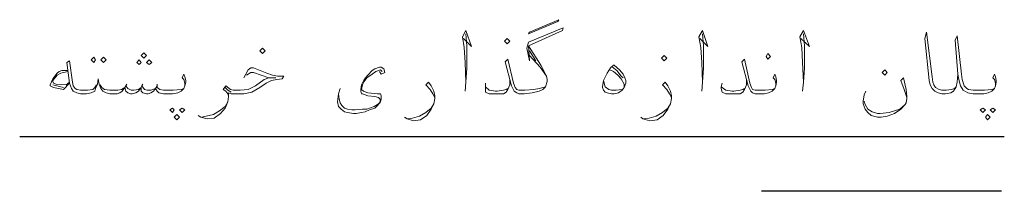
# Model space of a CAD drawing. Header units: metres. Extents: x 5.7 to 89.8, y 4 to 63.5.
# Tile 10 of 16: x 52.7 to 63.3, y 38.5 to 40.4. Entities that reach past the tile are written whole.
import ezdxf

# ---------------------------------------------------------------- set-up
doc = ezdxf.new("R2010")
doc.units = ezdxf.units.M
doc.header["$MEASUREMENT"] = 0
doc.layers.add('PDF6_textt', color=7, linetype='Continuous')

msp = doc.modelspace()

# ---------------------------------------------------------------- linework, layer by layer
at = {"layer": 'PDF6_textt', "lineweight": 20}
for points in [[(58.185, 40.236), (58.503, 40.371), (58.493, 40.352), (58.176, 40.217)], [(57.945, 40.111), (57.973, 40.14), (57.945, 40.169), (57.916, 40.14)], [(55.306, 40.005), (55.334, 40.034), (55.306, 40.063), (55.277, 40.034)], [(53.485, 39.966), (53.505, 39.937), (53.485, 39.908), (53.456, 39.937)], [(53.591, 39.966), (53.62, 39.937), (53.591, 39.908), (53.562, 39.937)], [(54.025, 39.957), (54.054, 39.986), (54.025, 40.014), (53.996, 39.986)], [(59.64, 39.928), (59.668, 39.957), (59.64, 39.986), (59.611, 39.957)], [(60.757, 39.947), (60.786, 39.976), (60.757, 40.005), (60.738, 39.976)], [(53.976, 39.889), (53.996, 39.908), (53.976, 39.937), (53.948, 39.908)], [(54.082, 39.889), (54.111, 39.908), (54.082, 39.937), (54.054, 39.908)], [(59.091, 39.88), (59.1, 39.88), (59.158, 39.831), (59.197, 39.783), (59.216, 39.745), (59.225, 39.716), (59.225, 39.687), (59.206, 39.639), (59.187, 39.61), (59.148, 39.581), (59.1, 39.571), (59.071, 39.571), (59.023, 39.581), (59.004, 39.591), (58.985, 39.61), (58.975, 39.639), (58.975, 39.648), (58.985, 39.716), (59.023, 39.793), (59.062, 39.851)], [(62.019, 39.831), (62.047, 39.803), (62.019, 39.774), (61.99, 39.803)], [(54.333, 39.417), (54.352, 39.398), (54.333, 39.369), (54.304, 39.398)], [(54.439, 39.417), (54.468, 39.398), (54.439, 39.369), (54.41, 39.398)], [(63.078, 39.417), (63.107, 39.398), (63.078, 39.369), (63.049, 39.398)], [(63.184, 39.417), (63.213, 39.398), (63.184, 39.369), (63.155, 39.398)], [(54.381, 39.35), (54.41, 39.321), (54.381, 39.292), (54.352, 39.321)], [(63.126, 39.35), (63.155, 39.321), (63.126, 39.292), (63.107, 39.321)]]:
    msp.add_lwpolyline(points, close=True, dxfattribs=at)
for points in [[(58.359, 39.648), (58.291, 39.629), (58.233, 39.62), (58.137, 39.61), (58.089, 39.61), (58.07, 39.61), (58.05, 39.62), (58.031, 39.639), (58.012, 39.687), (57.954, 39.947), (57.925, 39.918), (57.993, 39.658), (58.022, 39.6), (58.05, 39.581), (58.07, 39.571), (58.089, 39.571), (58.128, 39.571), (58.214, 39.581), (58.291, 39.6), (58.33, 39.62), (58.359, 39.648), (58.378, 39.706), (58.378, 39.725), (58.368, 39.764), (58.31, 39.88), (58.176, 40.091), (58.542, 40.255), (58.551, 40.284), (58.176, 40.13), (58.156, 40.063), (58.185, 39.928), (58.176, 40.091)], [(57.473, 40.169), (57.559, 40.082), (57.501, 40.255), (57.463, 40.188), (57.482, 40.072), (57.492, 39.908), (57.501, 39.697), (57.492, 39.6)], [(57.501, 39.697), (57.511, 39.851), (57.511, 40.091), (57.501, 40.217)], [(60.025, 40.169), (60.112, 40.082), (60.054, 40.255), (60.015, 40.188), (60.034, 40.072), (60.044, 39.908), (60.054, 39.697), (60.044, 39.6)], [(60.054, 39.697), (60.063, 39.851), (60.063, 40.091), (60.054, 40.217)], [(61.113, 40.169), (61.209, 40.082), (61.142, 40.255), (61.104, 40.188), (61.123, 40.072), (61.132, 39.908), (61.142, 39.697), (61.132, 39.6)], [(61.142, 39.697), (61.152, 39.851), (61.152, 40.091), (61.142, 40.217)], [(62.808, 39.783), (62.799, 39.697), (62.789, 39.648), (62.76, 39.6), (62.731, 39.581), (62.673, 39.571), (62.645, 39.571), (62.635, 39.571), (62.596, 39.581), (62.558, 39.6), (62.529, 39.629), (62.51, 39.668), (62.5, 39.716), (62.452, 40.169), (62.471, 40.236), (62.529, 39.754), (62.539, 39.697), (62.548, 39.668), (62.567, 39.639), (62.606, 39.62), (62.635, 39.61), (62.645, 39.61), (62.683, 39.61), (62.741, 39.62), (62.77, 39.629), (62.789, 39.648)], [(63.213, 39.658), (63.213, 39.687), (63.203, 39.725), (63.184, 39.745), (63.203, 39.783), (63.213, 39.754), (63.222, 39.716), (63.222, 39.697), (63.213, 39.658), (63.203, 39.629), (63.174, 39.6), (63.136, 39.581), (63.088, 39.571), (63.011, 39.571), (62.972, 39.571), (62.914, 39.581), (62.866, 39.61), (62.837, 39.658), (62.818, 39.725), (62.808, 39.783), (62.779, 40.149), (62.799, 40.197), (62.847, 39.783), (62.856, 39.725), (62.876, 39.658), (62.905, 39.629), (62.924, 39.62), (62.972, 39.61), (63.011, 39.61), (63.097, 39.61), (63.174, 39.62), (63.203, 39.629)], [(58.185, 40.034), (58.253, 39.928)], [(58.185, 39.986), (58.301, 39.86), (58.368, 39.764)], [(60.844, 39.658), (60.844, 39.687), (60.834, 39.725), (60.815, 39.745), (60.834, 39.783), (60.844, 39.754), (60.853, 39.716), (60.853, 39.697), (60.844, 39.658), (60.834, 39.629), (60.805, 39.6), (60.766, 39.581), (60.718, 39.571), (60.641, 39.571), (60.622, 39.571), (60.593, 39.581), (60.574, 39.6), (60.545, 39.658), (60.478, 39.918), (60.506, 39.947), (60.564, 39.687), (60.583, 39.639), (60.593, 39.62), (60.622, 39.61), (60.641, 39.61), (60.728, 39.61), (60.805, 39.62), (60.834, 39.629)], [(54.468, 39.658), (54.468, 39.687), (54.458, 39.725), (54.439, 39.745), (54.458, 39.783), (54.468, 39.754), (54.477, 39.716), (54.477, 39.697), (54.468, 39.658), (54.458, 39.629), (54.429, 39.6), (54.391, 39.581), (54.333, 39.571), (54.265, 39.571), (54.236, 39.571), (54.188, 39.581), (54.169, 39.6), (54.15, 39.629), (54.131, 39.6), (54.102, 39.581), (54.073, 39.571), (54.054, 39.571), (54.015, 39.581), (53.996, 39.6), (53.996, 39.639), (53.967, 39.6), (53.938, 39.581), (53.899, 39.571), (53.88, 39.571), (53.851, 39.581), (53.832, 39.6), (53.822, 39.639), (53.793, 39.6), (53.765, 39.581), (53.736, 39.571), (53.716, 39.571), (53.659, 39.571), (53.62, 39.581), (53.582, 39.6), (53.562, 39.629), (53.543, 39.677), (53.533, 39.735), (53.524, 39.677), (53.505, 39.629), (53.495, 39.6), (53.456, 39.581), (53.408, 39.571), (53.35, 39.571), (53.341, 39.571), (53.302, 39.581), (53.264, 39.6), (53.244, 39.629), (53.225, 39.687), (53.196, 39.908), (53.225, 39.928), (53.254, 39.697), (53.264, 39.658), (53.283, 39.629), (53.302, 39.62), (53.341, 39.61), (53.35, 39.61), (53.418, 39.61), (53.476, 39.62), (53.495, 39.639), (53.514, 39.668)], [(55.103, 39.745), (55.151, 39.831), (55.18, 39.851), (55.209, 39.851), (55.354, 39.793), (55.412, 39.774), (55.469, 39.764), (55.537, 39.764), (55.517, 39.735), (55.46, 39.725), (55.402, 39.716), (55.344, 39.687), (55.277, 39.639), (55.19, 39.591), (55.103, 39.571), (54.997, 39.571), (54.968, 39.571), (54.94, 39.581), (54.94, 39.542), (54.93, 39.485), (54.901, 39.417), (54.853, 39.36), (54.785, 39.311), (54.708, 39.302), (54.641, 39.321), (54.612, 39.34)], [(56.567, 39.812), (56.587, 39.783), (56.625, 39.803), (56.615, 39.841), (56.587, 39.86), (56.567, 39.86), (56.519, 39.841), (56.49, 39.822), (56.442, 39.774), (56.404, 39.725), (56.375, 39.668), (56.365, 39.62), (56.365, 39.6), (56.375, 39.571), (56.384, 39.571), (56.442, 39.552), (56.519, 39.542), (56.558, 39.533), (56.567, 39.523), (56.577, 39.504), (56.567, 39.475), (56.558, 39.465), (56.509, 39.437), (56.432, 39.408), (56.384, 39.408), (56.307, 39.398), (56.269, 39.398), (56.221, 39.408), (56.192, 39.417), (56.163, 39.446), (56.143, 39.475), (56.134, 39.514), (56.124, 39.571)], [(59.081, 39.86), (59.129, 39.822), (59.177, 39.764), (59.197, 39.745)], [(53.206, 39.822), (53.139, 39.822), (53.11, 39.812), (53.09, 39.793), (53.042, 39.735), (53.013, 39.668), (53.013, 39.658), (53.052, 39.639), (53.158, 39.62), (53.225, 39.687)], [(53.206, 39.812), (53.129, 39.793), (53.09, 39.774), (53.042, 39.716), (53.042, 39.706), (53.052, 39.687), (53.081, 39.677), (53.187, 39.668), (53.225, 39.697)], [(54.94, 39.552), (54.93, 39.571), (54.911, 39.6), (54.882, 39.62), (54.911, 39.658), (54.959, 39.62), (54.988, 39.61), (54.997, 39.61), (55.065, 39.61), (55.151, 39.62), (55.229, 39.658), (55.325, 39.725), (55.373, 39.745), (55.45, 39.745), (55.373, 39.745), (55.209, 39.803), (55.18, 39.803), (55.132, 39.774)], [(56.596, 39.812), (56.577, 39.831), (56.529, 39.812), (56.49, 39.783), (56.432, 39.745), (56.404, 39.706), (56.384, 39.668), (56.375, 39.62), (56.394, 39.6), (56.442, 39.581), (56.548, 39.571), (56.577, 39.571), (56.587, 39.552), (56.587, 39.514), (56.577, 39.485), (56.548, 39.446), (56.519, 39.417), (56.461, 39.398), (56.413, 39.379), (56.375, 39.369), (56.317, 39.36), (56.288, 39.36), (56.221, 39.369), (56.192, 39.379), (56.153, 39.408), (56.124, 39.437), (56.115, 39.485), (56.124, 39.571), (56.143, 39.629)], [(59.052, 39.831), (59.091, 39.812), (59.139, 39.774), (59.177, 39.735), (59.206, 39.677), (59.206, 39.648)], [(62.259, 39.533), (62.23, 39.62), (62.192, 39.716), (62.221, 39.745), (62.25, 39.62), (62.259, 39.542), (62.259, 39.523), (62.25, 39.475), (62.24, 39.456), (62.192, 39.408), (62.124, 39.36), (62.047, 39.331), (61.98, 39.321), (61.941, 39.321), (61.874, 39.34), (61.836, 39.369), (61.807, 39.408), (61.787, 39.465), (61.787, 39.494), (61.797, 39.562), (61.816, 39.6)], [(53.158, 39.639), (53.042, 39.668)], [(53.553, 39.668), (53.572, 39.639), (53.601, 39.62), (53.659, 39.61), (53.716, 39.61), (53.745, 39.61), (53.784, 39.62), (53.822, 39.639), (53.832, 39.658), (53.851, 39.629), (53.89, 39.61), (53.919, 39.61), (53.967, 39.62), (53.996, 39.639), (54.005, 39.658), (54.034, 39.62), (54.063, 39.61), (54.102, 39.61), (54.15, 39.629), (54.169, 39.658), (54.169, 39.639), (54.198, 39.62), (54.236, 39.61), (54.265, 39.61), (54.342, 39.61), (54.429, 39.62), (54.458, 39.629)], [(53.842, 39.677), (53.832, 39.658)], [(54.015, 39.677), (54.005, 39.658)], [(54.169, 39.677), (54.169, 39.658)], [(54.968, 39.591), (54.93, 39.61), (54.901, 39.639)], [(57.164, 39.533), (57.145, 39.571), (57.116, 39.62), (57.068, 39.668), (57.097, 39.697), (57.126, 39.658), (57.155, 39.6), (57.164, 39.552), (57.164, 39.523), (57.155, 39.465), (57.126, 39.408), (57.078, 39.34), (57.01, 39.292), (56.933, 39.282), (56.866, 39.302), (56.837, 39.321)], [(57.973, 39.725), (57.973, 39.668), (57.954, 39.62), (57.935, 39.591), (57.906, 39.571), (57.848, 39.571), (57.81, 39.571), (57.752, 39.571), (57.713, 39.591), (57.713, 39.629), (57.713, 39.648), (57.713, 39.687)], [(57.713, 39.648), (57.752, 39.61), (57.819, 39.6), (57.839, 39.6), (57.906, 39.61), (57.935, 39.62), (57.954, 39.629)], [(59.187, 39.62), (59.12, 39.61), (59.071, 39.61), (59.042, 39.62), (59.004, 39.648), (58.985, 39.716)], [(59.717, 39.533), (59.697, 39.571), (59.668, 39.62), (59.62, 39.668), (59.649, 39.697), (59.678, 39.658), (59.707, 39.6), (59.717, 39.552), (59.717, 39.523), (59.707, 39.465), (59.678, 39.408), (59.63, 39.34), (59.563, 39.292), (59.486, 39.282), (59.408, 39.302), (59.389, 39.321)], [(60.526, 39.725), (60.526, 39.668), (60.506, 39.62), (60.487, 39.591), (60.458, 39.571), (60.4, 39.571), (60.362, 39.571), (60.304, 39.571), (60.266, 39.591), (60.256, 39.629), (60.256, 39.648), (60.266, 39.687)], [(60.256, 39.648), (60.304, 39.61), (60.372, 39.6), (60.391, 39.6), (60.458, 39.61), (60.487, 39.62), (60.506, 39.629)], [(54.651, 39.321), (54.699, 39.331), (54.776, 39.35), (54.843, 39.388), (54.901, 39.437), (54.93, 39.485)], [(56.875, 39.302), (56.924, 39.311), (57.001, 39.331), (57.068, 39.369), (57.126, 39.417), (57.155, 39.465)], [(59.418, 39.302), (59.476, 39.311), (59.553, 39.331), (59.62, 39.369), (59.678, 39.417), (59.707, 39.465)], [(61.797, 39.494), (61.807, 39.456), (61.836, 39.408), (61.884, 39.379), (61.941, 39.36), (61.97, 39.36), (62.067, 39.369), (62.124, 39.388), (62.182, 39.408), (62.24, 39.456)]]:
    msp.add_lwpolyline(points, dxfattribs=at)
at = {"layer": 'PDF6_textt', "lineweight": 25}
for points in [[(63.309, 39.109), (52.686, 39.109)], [(63.28, 38.522), (60.689, 38.522)]]:
    msp.add_lwpolyline(points, dxfattribs=at)

doc.saveas('drawing.dxf')
